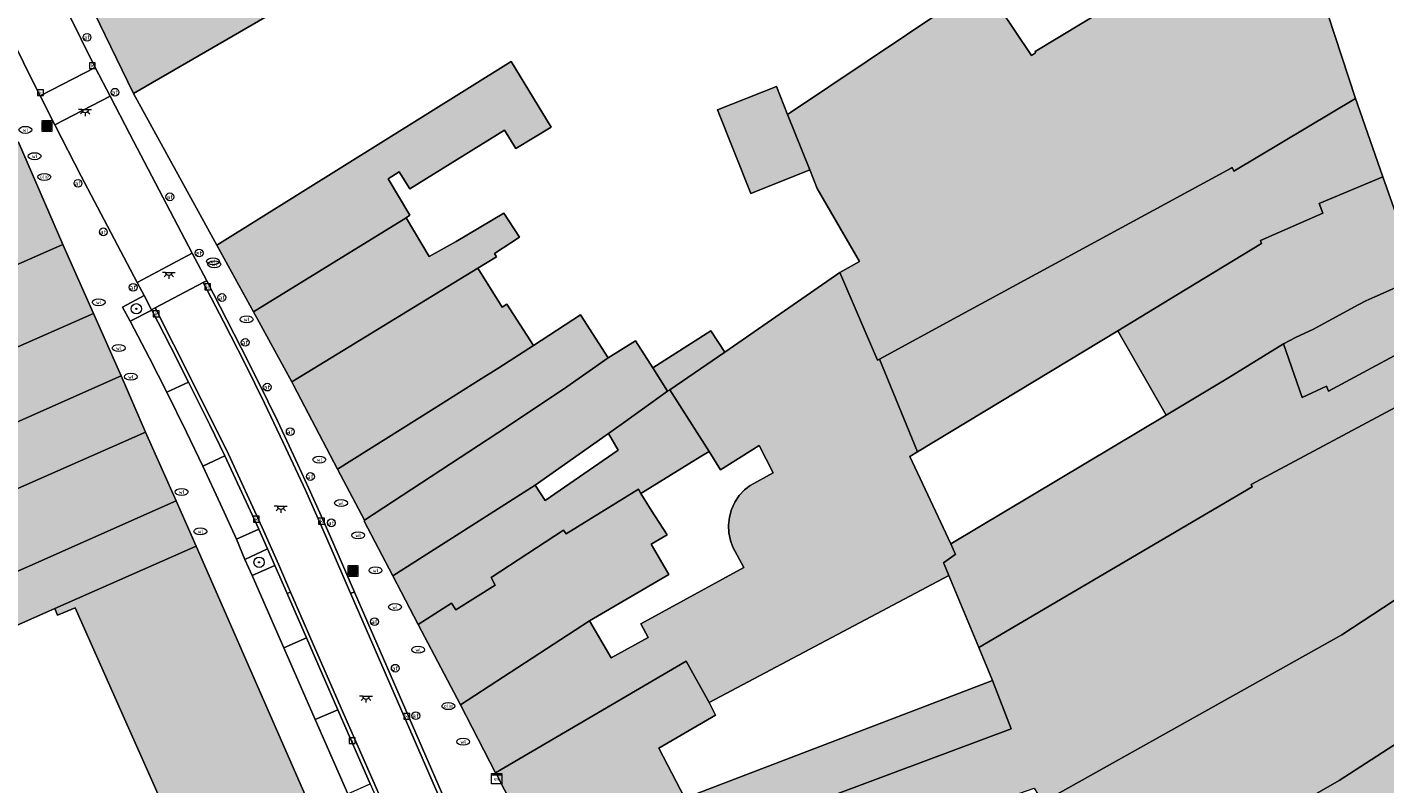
# Model space of a CAD drawing. Header units: metres. Extents: x 196496 to 197479, y 355139 to 356324.
# Tile 91 of 144: x 196928 to 197033, y 355839 to 355898. Entities that reach past the tile are written whole.
import ezdxf
from ezdxf.enums import TextEntityAlignment as Align

# ---------------------------------------------------------------- set-up
doc = ezdxf.new("R2010")
doc.units = ezdxf.units.M
doc.layers.get('0').update_dxf_attribs({"color": 252, "lineweight": 18})
for name, color, linetype, lineweight in [('B-WE-GR-BOOM-S', 252, 'Continuous', 18), ('B-WE-IE-MEUBILAIR_WEGMEUBILAIR-GV', 252, 'Continuous', 18), ('B-WE-IE-MEUBILAIR_WEGMEUBILAIR-S', 252, 'Continuous', 18), ('B-WE-IE-TERREINAFSCHEIDING_KUNSTMATIG_HEKWERK-G', 252, 'IE-TERREINAFSCHEIDING-KUNSTMATIG', 18), ('B-WE-KL-BRANDSTOF_PUT-S', 252, 'Continuous', 18), ('B-WE-KL-ET_KAST-S', 252, 'Continuous', 18), ('B-WE-KL-ET_LS_OV_LICHTPUNT-S', 252, 'Continuous', 18), ('B-WE-KL-WATER-S', 252, 'Continuous', 18), ('B-WE-OG-BEBOUWING-GV', 252, 'Continuous', 18), ('B-WE-OG-TERREIN_ERF-GV', 252, 'Continuous', 18), ('B-WE-RI-GWA_KOLK-S', 252, 'Continuous', 18), ('B-WE-VH-GOOT-G', 252, 'Continuous', 18), ('B-WE-VH-ONVERHARD-GV', 252, 'Continuous', 18), ('B-WE-VH-VERHARDING_BETONSTRAATSTEEN-GV', 252, 'Continuous', 18), ('B-WE-VH-VERHARDING_OPEN-GV', 252, 'Continuous', 18), ('B-WE-VH-VERHARDING_SIERBESTRATING-GV', 252, 'Continuous', 18), ('B-WE-VH-VERHARDING_STRAATBAKSTEEN-GV', 252, 'Continuous', 18), ('B-WE-VH-VERHARDING_TEGEL-GV', 252, 'Continuous', 18), ('B-WE-VW-AFSLUITPAAL-S', 252, 'Continuous', 18)]:
    doc.layers.add(name, color=color, linetype=linetype, lineweight=lineweight)
doc.layers.add('X-XX-AL-PRESENTATIE_GEBOUW3-V', color=7, linetype='Continuous', lineweight=18, true_color=0xf0f0f0)
doc.styles.add('NLCS-ISO', font='NLCS-ISO.ttf')
doc.linetypes.add('IE-TERREINAFSCHEIDING-KUNSTMATIG', pattern='A,4,[82,NLCS.SHX,S=0.75,R=90,X=0,Y=0],4,-2', length=10)

# ---------------------------------------------------------------- blocks, each defined once
blk = doc.blocks.new('SIE-WEG_AFVALBAK-SO')
at = {"linetype": 'ByBlock', "lineweight": 18}
h = blk.add_hatch(color=0, dxfattribs=at)
h.dxf.hatch_style = 1
h.paths.add_polyline_path([(-1.5, -1.5), (1.5, -1.5), (1.5, 1.5), (-1.5, 1.5)])
at = {"color": 0, "linetype": 'ByBlock', "lineweight": 18}
for points in [[(-2, -2), (2, -2), (2, 2), (-2, 2)], [(-1.5, -1.5), (1.5, -1.5), (1.5, 1.5), (-1.5, 1.5)]]:
    blk.add_lwpolyline(points, close=True, dxfattribs=at)
blk = doc.blocks.new('SKL-ET_KAST_ELEKTRA-SO')
at = {"color": 0, "linetype": 'ByBlock', "lineweight": 18}
for points in [[(-2, 2), (2, 2), (2, 1.68), (-2, 1.68)], [(-2, 1.52), (2, 1.52), (2, -2), (-2, -2)]]:
    blk.add_lwpolyline(points, close=True, dxfattribs=at)
at = {"color": 0, "linetype": 'ByBlock', "lineweight": 18, "style": 'NLCS-ISO'}
blk.add_text('et', height=1.5, dxfattribs=at).set_placement((0, 0), align=Align.MIDDLE_CENTER)
blk = doc.blocks.new('SVW-AFSLUITPAAL-SO')
at = {"lineweight": 18}
blk.add_circle((0, 0), 1.5, dxfattribs=at)
at = {"lineweight": 18, "style": 'NLCS-ISO'}
blk.add_text('af', height=1.8, dxfattribs=at).set_placement((0, 0), align=Align.MIDDLE_CENTER)
blk = doc.blocks.new('SKL-WATER_WATERLEIDINGPUT-SO')
at = {"color": 0, "linetype": 'ByBlock', "lineweight": 18}
blk.add_ellipse((0, 0), major_axis=(2.5, 0), ratio=0.54, dxfattribs=at)
at = {"color": 0, "linetype": 'ByBlock', "lineweight": 18, "style": 'NLCS-ISO'}
blk.add_text('wl', height=1.5, dxfattribs=at).set_placement((0, 0), align=Align.MIDDLE_CENTER)
blk = doc.blocks.new('SRI-KOLK-SO')
at = {"color": 0, "linetype": 'ByBlock', "lineweight": 18}
blk.add_lwpolyline([(-1.125, -1.125), (1.125, -1.125), (1.125, 1.125), (-1.125, 1.125)], close=True, dxfattribs=at)
at = {"color": 0, "linetype": 'ByBlock', "lineweight": 18, "style": 'NLCS-ISO'}
blk.add_text('k', height=1.5, dxfattribs=at).set_placement((0, 0), align=Align.MIDDLE_CENTER)
blk = doc.blocks.new('SKL-BENZINEPUT_OLIEPUT-SO')
at = {"color": 0, "linetype": 'ByBlock', "lineweight": 18}
blk.add_ellipse((0, 0), major_axis=(2.5, 0), ratio=0.54, dxfattribs=at)
at = {"color": 0, "linetype": 'ByBlock', "lineweight": 18, "style": 'NLCS-ISO'}
blk.add_text('olie', height=1.5, dxfattribs=at).set_placement((0, 0.16), align=Align.MIDDLE_CENTER)
blk = doc.blocks.new('SKL-ET_OV_LICHTPUNT-SO')
at = {"color": 0, "linetype": 'ByBlock', "lineweight": 18}
for points in [[(-1.25, 0), (-2.5, 0)], [(1.25, 0), (2.5, 0)], [(-0.92, -0.85), (-1.83, -1.7)], [(0, -1.25), (0, -2.5)], [(0.92, -0.85), (1.83, -1.7)]]:
    blk.add_lwpolyline(points, dxfattribs=at)
blk.add_lwpolyline([(0, 0), (1.25, 0, -1), (-1.25, 0)], format="xyb", close=True, dxfattribs=at)
blk = doc.blocks.new('SGR-BOOM_01-SO')
at = {"linetype": 'ByBlock', "lineweight": 18}
h = blk.add_hatch(color=0, dxfattribs=at)
h.dxf.hatch_style = 1
edge = h.paths.add_edge_path()
edge.add_arc((0, 0), 0.25, 0, 360)
at = {"color": 0, "linetype": 'ByBlock', "lineweight": 18}
for radius in [2, 0.25]:
    blk.add_circle((0, 0), radius, dxfattribs=at)

msp = doc.modelspace()

# ---------------------------------------------------------------- hatches: boundary and pattern name
at = {"layer": 'X-XX-AL-PRESENTATIE_GEBOUW3-V'}
for points in [[(196939.489, 355906.787), (196931.851, 355902.474), (196936.648, 355892.597), (196973.775, 355914.119), (196978.622, 355916.826), (196973.145, 355925.991), (196948.302, 355911.845), (196943.413, 355909.028), (196942.189, 355908.32), (196941.573, 355907.964)], [(196987.156, 355890.982), (196988.864, 355886.687), (196989.432, 355885.257), (196992.696, 355879.627), (196991.19, 355878.762), (196994.093, 355871.996), (196994.241, 355872.076), (197000.31, 355875.363), (197021.4, 355886.822), (197021.492, 355886.872), (197021.562, 355886.733), (197021.629, 355886.599), (197031.015, 355892.204), (197026.248, 355906.742), (197018.136, 355902.079), (197013.962, 355899.699), (197013.651, 355900.303), (197006.266, 355895.841), (197006.313, 355895.721), (197006, 355895.524), (197002.254, 355901.121), (196987.375, 355891.129)], [(196945.894, 355875.727), (196957.694, 355882.993), (196957.978, 355883.21), (196956.302, 355886.011), (196957.163, 355886.546), (196957.972, 355885.232), (196965.299, 355889.768), (196966.165, 355888.347), (196968.907, 355889.997), (196965.803, 355895.06), (196943.075, 355880.89), (196943.067, 355880.885)], [(196988.864, 355886.687), (196987.156, 355890.982), (196986.302, 355893.13), (196981.748, 355891.319), (196984.31, 355884.876)], [(197012.658, 355874.256), (197017.268, 355877.083), (197023.763, 355881.002), (197023.682, 355881.246), (197028.484, 355883.347), (197028.199, 355884.097), (197033.135, 355886.147), (197031.157, 355891.771), (197031.015, 355892.204), (197021.629, 355886.599), (197021.562, 355886.733), (197021.492, 355886.872), (197021.4, 355886.822), (197000.31, 355875.363), (196994.241, 355872.076), (196997.19, 355864.92)], [(196883.39, 355869.521), (196878.064, 355867.277), (196876.794, 355866.742), (196871.696, 355864.782), (196874.343, 355858.2), (196897.752, 355867.611), (196898.183, 355866.619), (196898.222, 355866.528), (196900.511, 355867.521), (196909.505, 355871.421), (196931.176, 355880.939), (196927.756, 355888.835), (196904.755, 355878.716), (196899.519, 355876.412), (196897.336, 355881.66), (196887.76, 355877.424), (196888.479, 355875.696), (196889.87, 355872.251)], [(197025.449, 355873.251), (197026.43, 355873.77), (197027.715, 355874.381), (197031.277, 355876.291), (197031.816, 355876.58), (197032.516, 355876.891), (197035.868, 355878.38), (197033.135, 355886.147), (197028.199, 355884.097), (197028.484, 355883.347), (197023.682, 355881.246), (197023.763, 355881.002), (197017.268, 355877.083), (197012.658, 355874.256), (197016.396, 355867.752), (197021.156, 355870.606)], [(196957.694, 355882.993), (196945.894, 355875.727), (196948.855, 355870.325), (196950.522, 355871.342), (196963.224, 355879.093), (196964.666, 355879.968), (196964.53, 355880.228), (196966.452, 355881.487), (196965.229, 355883.355), (196961.557, 355881.166), (196959.467, 355880.004)], [(196911.782, 355866.238), (196911.859, 355866.063), (196933.553, 355875.599), (196931.176, 355880.939), (196909.505, 355871.421)], [(196963.224, 355879.093), (196950.522, 355871.342), (196948.855, 355870.325), (196948.992, 355870.075), (196952.406, 355863.585), (196959.865, 355868.266), (196963.28, 355870.426), (196964.846, 355871.417), (196967.536, 355873.134), (196965.468, 355876.33), (196965.113, 355876.1)], [(196997.19, 355864.92), (196994.241, 355872.076), (196994.093, 355871.996), (196991.19, 355878.762), (196982.305, 355872.617), (196978.07, 355869.715), (196981.091, 355864.96), (196981.964, 355863.545), (196984.971, 355865.4), (196986.038, 355863.311), (196984.266, 355862.332), (196983.826, 355861.977), (196983.427, 355861.544), (196983.089, 355861.039), (196982.829, 355860.476), (196982.66, 355859.876), (196982.59, 355859.261), (196982.617, 355858.655), (196982.733, 355858.079), (196982.925, 355857.549), (196983.766, 355855.999), (196975.808, 355851.631), (196976.384, 355850.582), (196973.531, 355849.016), (196971.866, 355851.88), (196961.897, 355845.376), (196964.608, 355840.14), (196979.319, 355848.762), (196981.087, 355845.566), (196999.609, 355855.379), (196999.242, 355856.259), (196999.206, 355856.346), (197000.099, 355856.985), (197000.13, 355857.007), (196999.752, 355857.814), (196996.589, 355864.556)], [(197025.449, 355873.251), (197026.905, 355869.12), (197028.776, 355869.988), (197028.919, 355869.614), (197037.359, 355874.148), (197035.868, 355878.38), (197032.516, 355876.891), (197031.816, 355876.58), (197031.277, 355876.291), (197027.715, 355874.381), (197026.43, 355873.77)], [(196925.519, 355866.274), (196935.691, 355870.787), (196933.553, 355875.599), (196911.859, 355866.063), (196911.782, 355866.238), (196907.505, 355864.392), (196909.666, 355859.761), (196917.174, 355862.571), (196916.625, 355863.819), (196921.346, 355865.879), (196925.053, 355867.425)], [(196959.865, 355868.266), (196952.406, 355863.585), (196954.479, 355859.646), (196964.767, 355866.402), (196969.851, 355869.764), (196973.298, 355872.169), (196971.162, 355875.499), (196967.536, 355873.134), (196964.846, 355871.417), (196963.28, 355870.426)], [(196976.754, 355871.419), (196977.869, 355869.6), (196978.07, 355869.715), (196982.305, 355872.617), (196981.23, 355874.275)], [(196999.609, 355855.379), (197001.931, 355849.801), (197023.031, 355862.217), (197022.946, 355862.41), (197038.619, 355870.769), (197037.359, 355874.148), (197028.919, 355869.614), (197028.776, 355869.988), (197026.905, 355869.12), (197025.449, 355873.251), (197021.156, 355870.606), (197016.396, 355867.752), (196999.752, 355857.814), (197000.13, 355857.007), (197000.099, 355856.985), (196999.206, 355856.346), (196999.242, 355856.259)], [(196973.298, 355872.169), (196969.851, 355869.764), (196964.767, 355866.402), (196954.479, 355859.646), (196954.489, 355859.627), (196954.447, 355859.562), (196956.67, 355855.335), (196967.652, 355862.356), (196973.311, 355866.334), (196974.662, 355867.302), (196977.869, 355869.6), (196976.754, 355871.419), (196975.4, 355873.489)], [(196935.691, 355870.787), (196925.519, 355866.274), (196917.174, 355862.571), (196909.666, 355859.761), (196899.957, 355855.579), (196901.568, 355851.981), (196914.14, 355857.415), (196914.57, 355856.364), (196916.069, 355857.009), (196920.943, 355859.13), (196927.528, 355862.023), (196937.576, 355866.452)], [(196992.547, 355834.18), (197006.199, 355838.963), (197006.791, 355837.99), (197006.869, 355837.862), (197029.959, 355850.798), (197042.903, 355859.283), (197038.619, 355870.769), (197022.946, 355862.41), (197023.031, 355862.217), (197001.931, 355849.801), (197002.986, 355847.255), (197004.421, 355843.536), (196990.978, 355838.517)], [(196980.396, 355864.531), (196981.091, 355864.96), (196978.07, 355869.715), (196977.869, 355869.6), (196974.662, 355867.302), (196973.311, 355866.334), (196974.075, 355865.062), (196968.442, 355861.154), (196967.652, 355862.356), (196956.67, 355855.335), (196958.629, 355851.602), (196961.192, 355853.225), (196961.526, 355852.717), (196964.568, 355854.627), (196964.273, 355855.207), (196969.848, 355858.861), (196970.048, 355858.6), (196975.628, 355862.032), (196975.821, 355861.708)], [(196917.081, 355851.004), (196939.928, 355861.128), (196937.576, 355866.452), (196927.528, 355862.023), (196920.943, 355859.13), (196916.069, 355857.009), (196914.57, 355856.364), (196905.32, 355852.579), (196899.686, 355850.168), (196900.78, 355847.362), (196903.9, 355848.748), (196904.542, 355847.118), (196905.101, 355845.698), (196905.165, 355845.534), (196905.783, 355843.949), (196906.42, 355842.317), (196913.422, 355845.192), (196911.847, 355848.551)], [(196958.629, 355851.602), (196961.897, 355845.376), (196971.866, 355851.88), (196977.993, 355855.442), (196976.627, 355857.792), (196977.862, 355858.51), (196976.626, 355860.417), (196975.821, 355861.708), (196975.628, 355862.032), (196970.048, 355858.6), (196969.848, 355858.861), (196964.273, 355855.207), (196964.568, 355854.627), (196961.526, 355852.717), (196961.192, 355853.225)], [(196939.928, 355861.128), (196917.081, 355851.004), (196918.686, 355847.58), (196930.555, 355852.826), (196941.466, 355857.649)], [(197042.903, 355859.283), (197029.959, 355850.798), (197006.869, 355837.862), (197012.036, 355829.374), (197029.742, 355839.554), (197038.928, 355845.466), (197038.835, 355845.832), (197045.931, 355850.414), (197042.987, 355859.058)], [(196963.455, 355787.957), (196971.347, 355793.335), (196971.226, 355793.543), (196962.991, 355805.689), (196958.795, 355811.878), (196960.934, 355812.809), (196961.086, 355812.875), (196941.466, 355857.649), (196930.555, 355852.826), (196930.776, 355852.301), (196931.212, 355852.484), (196932.123, 355852.867), (196951.64, 355808.999), (196950.318, 355808.399), (196950.112, 355808.827), (196947.477, 355807.578), (196947.756, 355807.172), (196948.541, 355806.029), (196949.802, 355804.195), (196951.073, 355805.147), (196962.519, 355788.263), (196961.214, 355787.394), (196961.532, 355786.909), (196963.329, 355788.137)], [(197012.581, 355823.72), (197015.978, 355818.489), (197017.538, 355816.088), (197031.065, 355825.632), (197049.839, 355838.94), (197045.931, 355850.414), (197038.835, 355845.832), (197038.928, 355845.466), (197029.742, 355839.554), (197012.036, 355829.374), (197013.218, 355826.786), (197011.317, 355825.666)], [(196969.606, 355830.347), (196986.469, 355836.663), (196990.978, 355838.517), (197004.421, 355843.536), (197002.986, 355847.255), (196979.219, 355838.181), (196977.205, 355842.042), (196981.581, 355844.582), (196981.087, 355845.566), (196979.319, 355848.762), (196964.608, 355840.14), (196964.667, 355840.027)]]:
    msp.add_hatch(color=256, dxfattribs=at).paths.add_polyline_path(points)

# ---------------------------------------------------------------- linework, layer by layer
at = {"layer": 'B-WE-IE-MEUBILAIR_WEGMEUBILAIR-GV', "flags": 128}
for points in [[(196937.462, 355876.991), (196935.802, 355876.099), (196936.38, 355875.013), (196938.061, 355875.854), (196938.04, 355875.894)], [(196946.31, 355858.956), (196944.599, 355858.184), (196945.234, 355856.608), (196946.977, 355857.438)]]:
    msp.add_lwpolyline(points, close=True, dxfattribs=at)
at = {"layer": 'B-WE-IE-TERREINAFSCHEIDING_KUNSTMATIG_HEKWERK-G', "ltscale": 0.2, "flags": 128}
msp.add_lwpolyline([(196936.648, 355892.597), (196943.075, 355880.89)], dxfattribs=at)
at = {"layer": 'B-WE-OG-BEBOUWING-GV', "flags": 128}
for points in [[(196939.489, 355906.787), (196931.851, 355902.474), (196936.648, 355892.597), (196973.775, 355914.119), (196978.622, 355916.826), (196973.145, 355925.991), (196948.302, 355911.845), (196943.413, 355909.028), (196942.189, 355908.32), (196941.573, 355907.964)], [(196987.156, 355890.982), (196988.864, 355886.687), (196989.432, 355885.257), (196992.696, 355879.627), (196991.19, 355878.762), (196994.093, 355871.996), (196994.241, 355872.076), (197000.31, 355875.363), (197021.4, 355886.822), (197021.492, 355886.872), (197021.562, 355886.733), (197021.629, 355886.599), (197031.015, 355892.204), (197026.248, 355906.742), (197018.136, 355902.079), (197013.962, 355899.699), (197013.651, 355900.303), (197006.266, 355895.841), (197006.313, 355895.721), (197006, 355895.524), (197002.254, 355901.121), (196987.375, 355891.129)], [(196945.894, 355875.727), (196957.694, 355882.993), (196957.978, 355883.21), (196956.302, 355886.011), (196957.163, 355886.546), (196957.972, 355885.232), (196965.299, 355889.768), (196966.165, 355888.347), (196968.907, 355889.997), (196965.803, 355895.06), (196943.075, 355880.89), (196943.067, 355880.885)], [(196988.864, 355886.687), (196987.156, 355890.982), (196986.302, 355893.13), (196981.748, 355891.319), (196984.31, 355884.876)], [(197012.658, 355874.256), (197017.268, 355877.083), (197023.763, 355881.002), (197023.682, 355881.246), (197028.484, 355883.347), (197028.199, 355884.097), (197033.135, 355886.147), (197031.157, 355891.771), (197031.015, 355892.204), (197021.629, 355886.599), (197021.562, 355886.733), (197021.492, 355886.872), (197021.4, 355886.822), (197000.31, 355875.363), (196994.241, 355872.076), (196997.19, 355864.92)], [(196883.39, 355869.521), (196878.064, 355867.277), (196876.794, 355866.742), (196871.696, 355864.782), (196874.343, 355858.2), (196897.752, 355867.611), (196898.183, 355866.619), (196898.222, 355866.528), (196900.511, 355867.521), (196909.505, 355871.421), (196931.176, 355880.939), (196927.756, 355888.835), (196904.755, 355878.716), (196899.519, 355876.412), (196897.336, 355881.66), (196887.76, 355877.424), (196888.479, 355875.696), (196889.87, 355872.251)], [(197025.449, 355873.251), (197026.43, 355873.77), (197027.715, 355874.381), (197031.277, 355876.291), (197031.816, 355876.58), (197032.516, 355876.891), (197035.868, 355878.38), (197033.135, 355886.147), (197028.199, 355884.097), (197028.484, 355883.347), (197023.682, 355881.246), (197023.763, 355881.002), (197017.268, 355877.083), (197012.658, 355874.256), (197016.396, 355867.752), (197021.156, 355870.606)], [(196957.694, 355882.993), (196945.894, 355875.727), (196948.855, 355870.325), (196950.522, 355871.342), (196963.224, 355879.093), (196964.666, 355879.968), (196964.53, 355880.228), (196966.452, 355881.487), (196965.229, 355883.355), (196961.557, 355881.166), (196959.467, 355880.004)], [(196911.782, 355866.238), (196911.859, 355866.063), (196933.553, 355875.599), (196931.176, 355880.939), (196909.505, 355871.421)], [(196963.224, 355879.093), (196950.522, 355871.342), (196948.855, 355870.325), (196948.992, 355870.075), (196952.406, 355863.585), (196959.865, 355868.266), (196963.28, 355870.426), (196964.846, 355871.417), (196967.536, 355873.134), (196965.468, 355876.33), (196965.113, 355876.1)], [(196997.19, 355864.92), (196994.241, 355872.076), (196994.093, 355871.996), (196991.19, 355878.762), (196982.305, 355872.617), (196978.07, 355869.715), (196981.091, 355864.96), (196981.964, 355863.545), (196984.971, 355865.4), (196986.038, 355863.311), (196984.266, 355862.332), (196983.826, 355861.977), (196983.427, 355861.544), (196983.089, 355861.039), (196982.829, 355860.476), (196982.66, 355859.876), (196982.59, 355859.261), (196982.617, 355858.655), (196982.733, 355858.079), (196982.925, 355857.549), (196983.766, 355855.999), (196975.808, 355851.631), (196976.384, 355850.582), (196973.531, 355849.016), (196971.866, 355851.88), (196961.897, 355845.376), (196964.608, 355840.14), (196979.319, 355848.762), (196981.087, 355845.566), (196999.609, 355855.379), (196999.242, 355856.259), (196999.206, 355856.346), (197000.099, 355856.985), (197000.13, 355857.007), (196999.752, 355857.814), (196996.589, 355864.556)], [(197025.449, 355873.251), (197026.905, 355869.12), (197028.776, 355869.988), (197028.919, 355869.614), (197037.359, 355874.148), (197035.868, 355878.38), (197032.516, 355876.891), (197031.816, 355876.58), (197031.277, 355876.291), (197027.715, 355874.381), (197026.43, 355873.77)], [(196925.519, 355866.274), (196935.691, 355870.787), (196933.553, 355875.599), (196911.859, 355866.063), (196911.782, 355866.238), (196907.505, 355864.392), (196909.666, 355859.761), (196917.174, 355862.571), (196916.625, 355863.819), (196921.346, 355865.879), (196925.053, 355867.425)], [(196959.865, 355868.266), (196952.406, 355863.585), (196954.479, 355859.646), (196964.767, 355866.402), (196969.851, 355869.764), (196973.298, 355872.169), (196971.162, 355875.499), (196967.536, 355873.134), (196964.846, 355871.417), (196963.28, 355870.426)], [(196976.754, 355871.419), (196977.869, 355869.6), (196978.07, 355869.715), (196982.305, 355872.617), (196981.23, 355874.275)], [(196999.609, 355855.379), (197001.931, 355849.801), (197023.031, 355862.217), (197022.946, 355862.41), (197038.619, 355870.769), (197037.359, 355874.148), (197028.919, 355869.614), (197028.776, 355869.988), (197026.905, 355869.12), (197025.449, 355873.251), (197021.156, 355870.606), (197016.396, 355867.752), (196999.752, 355857.814), (197000.13, 355857.007), (197000.099, 355856.985), (196999.206, 355856.346), (196999.242, 355856.259)], [(196973.298, 355872.169), (196969.851, 355869.764), (196964.767, 355866.402), (196954.479, 355859.646), (196954.489, 355859.627), (196954.447, 355859.562), (196956.67, 355855.335), (196967.652, 355862.356), (196973.311, 355866.334), (196974.662, 355867.302), (196977.869, 355869.6), (196976.754, 355871.419), (196975.4, 355873.489)], [(196935.691, 355870.787), (196925.519, 355866.274), (196917.174, 355862.571), (196909.666, 355859.761), (196899.957, 355855.579), (196901.568, 355851.981), (196914.14, 355857.415), (196914.57, 355856.364), (196916.069, 355857.009), (196920.943, 355859.13), (196927.528, 355862.023), (196937.576, 355866.452)], [(196992.547, 355834.18), (197006.199, 355838.963), (197006.791, 355837.99), (197006.869, 355837.862), (197029.959, 355850.798), (197042.903, 355859.283), (197038.619, 355870.769), (197022.946, 355862.41), (197023.031, 355862.217), (197001.931, 355849.801), (197002.986, 355847.255), (197004.421, 355843.536), (196990.978, 355838.517)], [(196980.396, 355864.531), (196981.091, 355864.96), (196978.07, 355869.715), (196977.869, 355869.6), (196974.662, 355867.302), (196973.311, 355866.334), (196974.075, 355865.062), (196968.442, 355861.154), (196967.652, 355862.356), (196956.67, 355855.335), (196958.629, 355851.602), (196961.192, 355853.225), (196961.526, 355852.717), (196964.568, 355854.627), (196964.273, 355855.207), (196969.848, 355858.861), (196970.048, 355858.6), (196975.628, 355862.032), (196975.821, 355861.708)], [(196917.081, 355851.004), (196939.928, 355861.128), (196937.576, 355866.452), (196927.528, 355862.023), (196920.943, 355859.13), (196916.069, 355857.009), (196914.57, 355856.364), (196905.32, 355852.579), (196899.686, 355850.168), (196900.78, 355847.362), (196903.9, 355848.748), (196904.542, 355847.118), (196905.101, 355845.698), (196905.165, 355845.534), (196905.783, 355843.949), (196906.42, 355842.317), (196913.422, 355845.192), (196911.847, 355848.551)], [(196958.629, 355851.602), (196961.897, 355845.376), (196971.866, 355851.88), (196977.993, 355855.442), (196976.627, 355857.792), (196977.862, 355858.51), (196976.626, 355860.417), (196975.821, 355861.708), (196975.628, 355862.032), (196970.048, 355858.6), (196969.848, 355858.861), (196964.273, 355855.207), (196964.568, 355854.627), (196961.526, 355852.717), (196961.192, 355853.225)], [(196939.928, 355861.128), (196917.081, 355851.004), (196918.686, 355847.58), (196930.555, 355852.826), (196941.466, 355857.649)], [(197042.903, 355859.283), (197029.959, 355850.798), (197006.869, 355837.862), (197012.036, 355829.374), (197029.742, 355839.554), (197038.928, 355845.466), (197038.835, 355845.832), (197045.931, 355850.414), (197042.987, 355859.058)], [(196963.455, 355787.957), (196971.347, 355793.335), (196971.226, 355793.543), (196962.991, 355805.689), (196958.795, 355811.878), (196960.934, 355812.809), (196961.086, 355812.875), (196941.466, 355857.649), (196930.555, 355852.826), (196930.776, 355852.301), (196931.212, 355852.484), (196932.123, 355852.867), (196951.64, 355808.999), (196950.318, 355808.399), (196950.112, 355808.827), (196947.477, 355807.578), (196947.756, 355807.172), (196948.541, 355806.029), (196949.802, 355804.195), (196951.073, 355805.147), (196962.519, 355788.263), (196961.214, 355787.394), (196961.532, 355786.909), (196963.329, 355788.137)], [(197012.581, 355823.72), (197015.978, 355818.489), (197017.538, 355816.088), (197031.065, 355825.632), (197049.839, 355838.94), (197045.931, 355850.414), (197038.835, 355845.832), (197038.928, 355845.466), (197029.742, 355839.554), (197012.036, 355829.374), (197013.218, 355826.786), (197011.317, 355825.666)], [(196969.606, 355830.347), (196986.469, 355836.663), (196990.978, 355838.517), (197004.421, 355843.536), (197002.986, 355847.255), (196979.219, 355838.181), (196977.205, 355842.042), (196981.581, 355844.582), (196981.087, 355845.566), (196979.319, 355848.762), (196964.608, 355840.14), (196964.667, 355840.027)]]:
    msp.add_lwpolyline(points, close=True, dxfattribs=at)
at = {"layer": 'B-WE-OG-TERREIN_ERF-GV', "flags": 128}
for points in [[(196973.775, 355914.119), (196936.648, 355892.597), (196943.075, 355880.89), (196965.803, 355895.06), (196968.907, 355889.997), (196966.165, 355888.347), (196965.299, 355889.768), (196957.972, 355885.232), (196957.163, 355886.546), (196956.302, 355886.011), (196957.978, 355883.21), (196957.694, 355882.993), (196959.467, 355880.004), (196961.557, 355881.166), (196965.229, 355883.355), (196966.452, 355881.487), (196964.53, 355880.228), (196964.666, 355879.968), (196963.224, 355879.093), (196965.113, 355876.1), (196965.468, 355876.33), (196967.536, 355873.134), (196971.162, 355875.499), (196973.298, 355872.169), (196975.4, 355873.489), (196976.754, 355871.419), (196981.23, 355874.275), (196982.305, 355872.617), (196991.19, 355878.762), (196992.696, 355879.627), (196989.432, 355885.257), (196988.864, 355886.687), (196984.31, 355884.876), (196981.748, 355891.319), (196986.302, 355893.13), (196987.156, 355890.982), (196987.375, 355891.129), (197002.254, 355901.121), (197006, 355895.524), (197006.313, 355895.721), (197006.266, 355895.841), (197013.651, 355900.303)], [(196926.549, 355772.975), (196928.865, 355771.759), (196933.424, 355769.677), (196936.576, 355768.499), (196936.808, 355769.088), (196963.631, 355787.706), (196963.455, 355787.957), (196963.329, 355788.137), (196961.532, 355786.909), (196961.214, 355787.394), (196962.519, 355788.263), (196951.073, 355805.147), (196949.802, 355804.195), (196948.541, 355806.029), (196947.756, 355807.172), (196947.477, 355807.578), (196950.112, 355808.827), (196950.318, 355808.399), (196951.64, 355808.999), (196932.123, 355852.867), (196931.212, 355852.484), (196930.776, 355852.301), (196930.555, 355852.826), (196918.686, 355847.58)]]:
    msp.add_lwpolyline(points, dxfattribs=at)
for points in [[(197016.396, 355867.752), (197012.658, 355874.256), (196997.19, 355864.92), (196996.589, 355864.556), (196999.752, 355857.814)], [(196973.311, 355866.334), (196967.652, 355862.356), (196968.442, 355861.154), (196974.075, 355865.062)], [(196976.626, 355860.417), (196977.862, 355858.51), (196976.627, 355857.792), (196977.993, 355855.442), (196971.866, 355851.88), (196973.531, 355849.016), (196976.384, 355850.582), (196975.808, 355851.631), (196983.766, 355855.999), (196982.925, 355857.549), (196982.733, 355858.079), (196982.617, 355858.655), (196982.59, 355859.261), (196982.66, 355859.876), (196982.829, 355860.476), (196983.089, 355861.039), (196983.427, 355861.544), (196983.826, 355861.977), (196984.266, 355862.332), (196986.038, 355863.311), (196984.971, 355865.4), (196981.964, 355863.545), (196981.091, 355864.96), (196980.396, 355864.531), (196975.821, 355861.708)], [(196981.087, 355845.566), (196981.581, 355844.582), (196977.205, 355842.042), (196979.219, 355838.181), (197002.986, 355847.255), (197001.931, 355849.801), (196999.609, 355855.379)]]:
    msp.add_lwpolyline(points, close=True, dxfattribs=at)
at = {"layer": 'B-WE-VH-GOOT-G', "flags": 128}
for points in [[(196953.41, 355854), (196951.57, 355858.228), (196949.914, 355861.954), (196948.204, 355865.655), (196946.747, 355868.692), (196945.254, 355871.71), (196943.593, 355874.986), (196942.031, 355877.988)], [(196938.306, 355876.033), (196941.146, 355870.439), (196943.97, 355864.735), (196946.584, 355859.079), (196947.825, 355856.253), (196948.773, 355854.085)], [(196948.773, 355854.085), (196950.265, 355850.671), (196952.688, 355845.126), (196956.427, 355836.571), (196958.811, 355831.118), (196961.281, 355825.466), (196963.661, 355820.18), (196966.059, 355815.278)], [(196970.47, 355815.839), (196968.821, 355819.152), (196966.376, 355824.533), (196962.813, 355832.405), (196960.406, 355837.926), (196953.41, 355854)]]:
    msp.add_lwpolyline(points, dxfattribs=at)
at = {"layer": 'B-WE-VH-ONVERHARD-GV', "flags": 128}
for points in [[(196937.462, 355876.991), (196935.802, 355876.099), (196936.38, 355875.013), (196938.061, 355875.854), (196938.04, 355875.894)], [(196945.234, 355856.608), (196946.977, 355857.438), (196946.31, 355858.956), (196944.599, 355858.184)]]:
    msp.add_lwpolyline(points, close=True, dxfattribs=at)
at = {"layer": 'B-WE-VH-VERHARDING_BETONSTRAATSTEEN-GV', "flags": 128}
for points in [[(196918.973, 355926.937), (196914.549, 355925.044), (196921.67, 355908.712), (196925.16, 355901.036), (196928.886, 355893.471), (196929.427, 355892.414), (196933.69, 355894.606), (196929.327, 355903.432), (196925.264, 355912.401)], [(196933.69, 355894.606), (196929.427, 355892.414), (196930.573, 355890.175), (196934.836, 355892.388)], [(196936.929, 355878.002), (196937.462, 355876.991), (196938.04, 355875.894), (196938.306, 355876.033), (196942.031, 355877.988), (196942.297, 355878.127), (196941.173, 355880.268)], [(196942.297, 355878.127), (196942.031, 355877.988), (196943.593, 355874.986), (196945.254, 355871.71), (196946.747, 355868.692), (196948.204, 355865.655), (196949.914, 355861.954), (196951.57, 355858.228), (196953.41, 355854), (196953.699, 355854.09), (196951.845, 355858.349), (196951.023, 355860.217), (196950.187, 355862.078), (196949.337, 355863.933), (196948.475, 355865.783), (196947.752, 355867.306), (196947.017, 355868.823), (196945.522, 355871.844), (196943.86, 355875.123)], [(196940.878, 355870.305), (196939.487, 355873.066), (196938.061, 355875.854), (196936.38, 355875.013), (196937.874, 355872.155), (196939.212, 355869.525)], [(196943.699, 355864.606), (196945.016, 355861.787), (196946.31, 355858.956), (196946.977, 355857.438), (196947.55, 355856.133), (196948.494, 355853.973), (196948.773, 355854.085), (196947.825, 355856.253), (196946.584, 355859.079), (196943.97, 355864.735), (196941.146, 355870.439), (196938.306, 355876.033), (196938.04, 355875.894), (196938.061, 355875.854), (196939.487, 355873.066), (196940.878, 355870.305), (196942.527, 355867.002)], [(196942.001, 355863.813), (196943.699, 355864.606), (196942.527, 355867.002), (196940.878, 355870.305), (196939.212, 355869.525), (196940.739, 355866.438)], [(196946.31, 355858.956), (196945.016, 355861.787), (196943.699, 355864.606), (196942.001, 355863.813), (196943.37, 355860.889), (196944.599, 355858.184)], [(196947.55, 355856.133), (196945.797, 355855.376), (196948.25, 355849.787), (196949.99, 355850.551), (196948.494, 355853.973)], [(196961.007, 355825.344), (196962.182, 355822.693), (196963.389, 355820.052), (196964.087, 355818.562), (196964.18, 355818.367), (196964.733, 355817.21), (196965.726, 355815.179), (196966.059, 355815.278), (196963.661, 355820.18), (196961.281, 355825.466), (196958.811, 355831.118), (196956.427, 355836.571), (196952.688, 355845.126), (196950.265, 355850.671), (196948.773, 355854.085), (196948.494, 355853.973), (196949.99, 355850.551), (196952.413, 355845.006), (196954.916, 355839.279), (196955.652, 355837.596), (196956.152, 355836.451), (196958.536, 355830.998)], [(196970.73, 355815.929), (196970.166, 355817.046), (196969.621, 355818.158), (196969.092, 355819.281), (196968.163, 355821.311), (196966.649, 355824.657), (196963.087, 355832.527), (196960.681, 355838.046), (196953.699, 355854.09), (196953.41, 355854), (196960.406, 355837.926), (196962.813, 355832.405), (196966.376, 355824.533), (196968.821, 355819.152), (196970.47, 355815.839)], [(196949.99, 355850.551), (196948.25, 355849.787), (196950.676, 355844.26), (196952.413, 355845.006)], [(196950.676, 355844.26), (196953.202, 355838.505), (196954.916, 355839.279), (196952.413, 355845.006)]]:
    msp.add_lwpolyline(points, close=True, dxfattribs=at)
msp.add_lwpolyline([(196960.406, 355837.926), (196953.41, 355854), (196951.57, 355858.228), (196949.914, 355861.954), (196948.204, 355865.655), (196946.747, 355868.692), (196945.254, 355871.71), (196943.593, 355874.986), (196942.031, 355877.988), (196938.306, 355876.033), (196941.146, 355870.439), (196943.97, 355864.735), (196946.584, 355859.079), (196947.825, 355856.253), (196948.773, 355854.085), (196950.265, 355850.671), (196952.688, 355845.126), (196956.427, 355836.571)], dxfattribs=at)
at = {"layer": 'B-WE-VH-VERHARDING_OPEN-GV', "flags": 128}
msp.add_lwpolyline([(196945.234, 355856.608), (196945.797, 355855.376), (196947.55, 355856.133), (196946.977, 355857.438)], close=True, dxfattribs=at)
at = {"layer": 'B-WE-VH-VERHARDING_SIERBESTRATING-GV', "flags": 128}
msp.add_lwpolyline([(196934.836, 355892.388), (196930.573, 355890.175), (196932.599, 355886.219), (196936.929, 355878.002), (196941.173, 355880.268), (196936.356, 355889.447)], close=True, dxfattribs=at)
at = {"layer": 'B-WE-VH-VERHARDING_STRAATBAKSTEEN-GV', "flags": 128}
for points in [[(196929.327, 355903.432), (196933.69, 355894.606), (196934.836, 355892.388), (196936.356, 355889.447), (196941.173, 355880.268), (196942.297, 355878.127), (196943.86, 355875.123), (196945.522, 355871.844), (196947.017, 355868.823), (196947.752, 355867.306), (196948.475, 355865.783), (196949.337, 355863.933), (196950.187, 355862.078), (196951.023, 355860.217), (196951.845, 355858.349), (196953.699, 355854.09), (196960.681, 355838.046)], [(196969.606, 355830.347), (196964.667, 355840.027), (196964.608, 355840.14), (196961.897, 355845.376), (196958.629, 355851.602), (196956.67, 355855.335), (196954.447, 355859.562), (196954.489, 355859.627), (196954.479, 355859.646), (196952.406, 355863.585), (196948.992, 355870.075), (196948.855, 355870.325), (196945.894, 355875.727), (196943.067, 355880.885), (196943.075, 355880.89), (196936.648, 355892.597), (196931.851, 355902.474)], [(196953.202, 355838.505), (196950.676, 355844.26), (196948.25, 355849.787), (196945.797, 355855.376), (196945.234, 355856.608), (196944.599, 355858.184), (196943.37, 355860.889), (196942.001, 355863.813), (196940.739, 355866.438), (196939.212, 355869.525), (196937.874, 355872.155), (196936.38, 355875.013), (196935.802, 355876.099), (196937.462, 355876.991), (196936.929, 355878.002), (196932.599, 355886.219), (196930.573, 355890.175), (196929.427, 355892.414), (196928.886, 355893.471), (196925.16, 355901.036)], [(196927.756, 355888.835), (196931.176, 355880.939), (196933.553, 355875.599), (196935.691, 355870.787), (196937.576, 355866.452), (196939.928, 355861.128), (196941.466, 355857.649), (196961.086, 355812.875)]]:
    msp.add_lwpolyline(points, dxfattribs=at)
at = {"layer": 'B-WE-VH-VERHARDING_TEGEL-GV', "flags": 128}
msp.add_lwpolyline([(197026.248, 355906.742), (197031.015, 355892.204), (197031.157, 355891.771), (197033.135, 355886.147), (197035.868, 355878.38)], dxfattribs=at)

# ---------------------------------------------------------------- block references
at = {"layer": 'B-WE-GR-BOOM-S', "xscale": 0.2, "yscale": 0.2, "zscale": 0.2}
for p in [(196936.858, 355875.966), (196946.34, 355856.39)]:
    msp.add_blockref('SGR-BOOM_01-SO', p, dxfattribs=at)
at = {"layer": 'B-WE-IE-MEUBILAIR_WEGMEUBILAIR-S', "xscale": 0.2, "yscale": 0.2, "zscale": 0.2}
for p in [(196929.953, 355890.078), (196953.598, 355855.716)]:
    msp.add_blockref('SIE-WEG_AFVALBAK-SO', p, dxfattribs=at)
at = {"layer": 'B-WE-KL-BRANDSTOF_PUT-S', "xscale": 0.2, "yscale": 0.2, "zscale": 0.2}
for p in [(196929.748, 355886.152), (196960.958, 355845.286)]:
    msp.add_blockref('SKL-BENZINEPUT_OLIEPUT-SO', p, dxfattribs=at)
at = {"layer": 'B-WE-KL-ET_KAST-S', "xscale": 0.2, "yscale": 0.2, "zscale": 0.2}
msp.add_blockref('SKL-ET_KAST_ELEKTRA-SO', (196964.689, 355839.689), dxfattribs=at)
at = {"layer": 'B-WE-KL-ET_LS_OV_LICHTPUNT-S', "xscale": 0.2, "yscale": 0.2, "zscale": 0.2}
for p in [(196932.903, 355891.354), (196939.366, 355878.782), (196948.015, 355860.719), (196954.595, 355846.058)]:
    msp.add_blockref('SKL-ET_OV_LICHTPUNT-SO', p, dxfattribs=at)
at = {"layer": 'B-WE-KL-WATER-S', "xscale": 0.2, "yscale": 0.2, "zscale": 0.2}
for p in [(196928.29, 355889.786), (196928.996, 355887.752), (196942.777, 355879.632), (196942.878, 355879.407), (196933.955, 355876.473), (196945.369, 355875.15), (196935.501, 355872.932), (196936.434, 355870.72), (196950.993, 355864.321), (196940.351, 355861.827), (196952.669, 355860.97), (196941.806, 355858.777), (196953.991, 355858.478), (196955.329, 355855.764), (196956.834, 355852.942), (196958.622, 355849.643), (196962.1, 355842.537)]:
    msp.add_blockref('SKL-WATER_WATERLEIDINGPUT-SO', p, dxfattribs=at)
at = {"layer": 'B-WE-RI-GWA_KOLK-S', "xscale": 0.2, "yscale": 0.2, "zscale": 0.2}
for p in [(196933.454, 355894.745), (196929.453, 355892.657), (196942.373, 355877.666), (196938.386, 355875.574), (196946.125, 355859.719), (196951.163, 355859.574), (196957.744, 355844.502), (196953.532, 355842.618)]:
    msp.add_blockref('SRI-KOLK-SO', p, dxfattribs=at)
at = {"layer": 'B-WE-VW-AFSLUITPAAL-S', "xscale": 0.2, "yscale": 0.2, "zscale": 0.2}
for p in [(196933.053, 355896.934), (196935.205, 355892.69), (196932.354, 355885.656), (196939.445, 355884.611), (196934.308, 355881.909), (196941.709, 355880.273), (196936.613, 355877.62), (196943.465, 355876.843), (196945.267, 355873.371), (196946.966, 355869.921), (196948.744, 355866.481), (196950.307, 355863.015), (196951.918, 355859.439), (196955.253, 355851.811), (196956.852, 355848.213), (196958.441, 355844.548)]:
    msp.add_blockref('SVW-AFSLUITPAAL-SO', p, dxfattribs=at)

doc.saveas('drawing.dxf')
